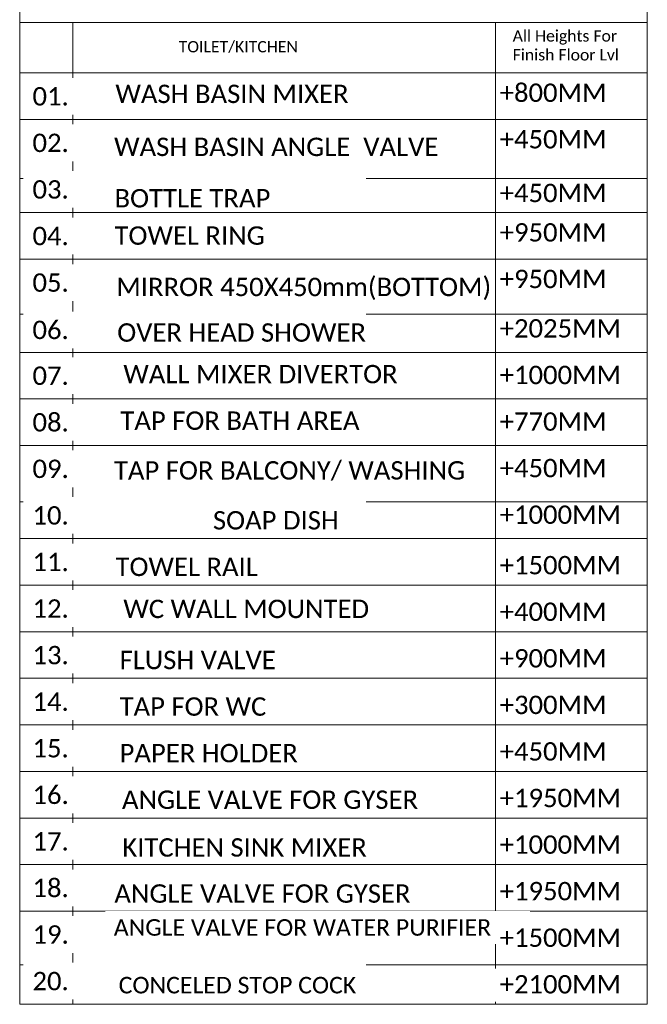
# Model space of a CAD drawing. Header units: inches. Extents: x 105152 to 158499, y 12149 to 30915.
# Tile 33 of 256: x 122672 to 122872, y 20683 to 20997. Entities that reach past the tile are written whole.
import ezdxf

# ---------------------------------------------------------------- set-up
doc = ezdxf.new("R2010")
doc.units = ezdxf.units.IN
doc.header["$MEASUREMENT"] = 0
doc.layers.add('PP-FOMAT BLOCK', color=7, linetype='Continuous', lineweight=25)
doc.styles.get("Standard").update_dxf_attribs({"font": 'arial.ttf', "height": 6})

msp = doc.modelspace()

# ---------------------------------------------------------------- linework, layer by layer
at = {"layer": 'PP-FOMAT BLOCK', "lineweight": 9}
for p, q in [((122671.61, 20995.81), (122871.71, 20995.81)), ((122671.61, 20979.7), (122871.71, 20979.7)), ((122671.61, 20946.06), (122871.71, 20946.06)), ((122671.61, 20935.13), (122871.71, 20935.13)), ((122671.61, 20920.27), (122871.71, 20920.27)), ((122671.61, 20902.76), (122871.71, 20902.76)), ((122671.61, 20875.7), (122871.71, 20875.7)), ((122671.61, 20860.84), (122871.71, 20860.84)), ((122671.61, 20842.83), (122871.71, 20842.83)), ((122671.61, 20831.13), (122871.71, 20831.13)), ((122671.61, 20816.27), (122871.71, 20816.27)), ((122671.61, 20801.42), (122871.71, 20801.42)), ((122671.61, 20786.56), (122871.71, 20786.56)), ((122671.61, 20771.7), (122871.71, 20771.7)), ((122671.61, 20756.85), (122871.71, 20756.85)), ((122671.61, 20741.99), (122871.71, 20741.99)), ((122671.61, 20727.13), (122871.71, 20727.13)), ((122671.61, 20712.27), (122871.71, 20712.27))]:
    msp.add_line(p, q, dxfattribs=at)
at = {"layer": 'PP-FOMAT BLOCK', "color": 7, "lineweight": 9}
for p, q in [((122688.53, 20995.81), (122688.53, 20682.56)), ((122823.28, 20995.81), (122823.28, 20682.56)), ((122671.61, 20695.19), (122871.71, 20695.19))]:
    msp.add_line(p, q, dxfattribs=at)
at = {"layer": 'PP-FOMAT BLOCK', "lineweight": 9}
msp.add_lwpolyline([(122671.61, 21011.93), (122871.71, 21011.93), (122871.71, 20682.56), (122671.61, 20682.56)], close=True, dxfattribs=at)
msp.add_lwpolyline([(122671.61, 20995.81), (122671.61, 20727.75)], dxfattribs=at)

# ---------------------------------------------------------------- texts
at = {"layer": 'PP-FOMAT BLOCK', "lineweight": 9, "attachment_point": 1}
for s, insert, char_height, width in [('{\\fCalibri Light|b0|i0|c0|p0;All Heights For Finish Floor Lvl}', (122828.78, 20993.33), 3.6202, 43.4794), ('{\\fCalibri Light|b0|i0|c0|p34;TOILET/KITCHEN}', (122722.3, 20989.88), 3.6202, 103.1316), ('{\\fCalibri Light|b0|i0|c0|p34; WASH BASIN MIXER }', (122700.06, 20975.96), 5.86, 103.3508), ('{\\fCalibri Light|b0|i0|c0|p34; +800MM}', (122822.6, 20976.33), 5.86, 103.3508), ('{\\fCalibri Light|b0|i0|c0|p34; +450MM}', (122822.6, 20961.48), 5.86, 103.3508), ('{\\fCalibri Light|b0|i0|c0|p34; +450MM}', (122822.6, 20944.34), 5.86, 103.3508), ('{\\fCalibri Light|b0|i0|c0|p34; +950MM}', (122822.6, 20931.76), 5.86, 103.3508), ('{\\fCalibri Light|b0|i0|c0|p34; +950MM}', (122822.6, 20916.91), 5.86, 103.3508), ('{\\fCalibri Light|b0|i0|c0|p34; OVER HEAD SHOWER  }', (122700.64, 20899.82), 5.86, 133.1846), ('{\\fCalibri Light|b0|i0|c0|p34; +2025MM}', (122822.6, 20901.14), 5.86, 103.3508), ('{\\fCalibri Light|b0|i0|c0|p34; +1000MM}', (122822.6, 20886.28), 5.86, 103.3508), ('{\\fCalibri Light|b0|i0|c0|p34; +770MM}', (122822.6, 20871.42), 5.86, 103.3508), ('{\\fCalibri Light|b0|i0|c0|p34; +450MM}', (122822.6, 20856.57), 5.86, 103.3508), ('{\\fCalibri Light|b0|i0|c0|p34;  SOAP DISH }', (122729.09, 20839.91), 5.86, 133.1846), ('{\\fCalibri Light|b0|i0|c0|p34; +1000MM}', (122822.6, 20841.71), 5.86, 103.3508), ('{\\fCalibri Light|b0|i0|c0|p34; +1500MM}', (122822.6, 20825.6), 5.86, 103.3508), ('{\\fCalibri Light|b0|i0|c0|p34; +400MM}', (122822.6, 20810.74), 5.86, 103.3508), ('{\\fCalibri Light|b0|i0|c0|p34; +900MM}', (122822.6, 20795.88), 5.86, 103.3508), ('{\\fCalibri Light|b0|i0|c0|p34; +300MM}', (122822.6, 20781.02), 5.86, 103.3508), ('{\\fCalibri Light|b0|i0|c0|p34; +450MM}', (122822.6, 20766.17), 5.86, 103.3508), ('{\\fCalibri Light|b0|i0|c0|p34; +1950MM}', (122822.6, 20751.31), 5.86, 103.3508), ('{\\fCalibri Light|b0|i0|c0|p34; +1000MM}', (122822.6, 20736.45), 5.86, 103.3508), ('{\\fCalibri Light|b0|i0|c0|p34; +1950MM}', (122822.6, 20721.6), 5.86, 103.3508), ('{\\fCalibri Light|b0|i0|c0|p34; +1500MM}', (122822.6, 20706.74), 5.86, 103.3508), ('{\\fCalibri Light|b0|i0|c0|p34; +2100MM}', (122822.6, 20691.88), 5.86, 103.3508)]:
    msp.add_mtext(s, dxfattribs=dict(at, insert=insert, char_height=char_height, width=width))

# ---------------------------------------------------------------- next in the draw order: texts
at = {"layer": 'PP-FOMAT BLOCK', "lineweight": 9, "char_height": 5.86, "width": 103.3508, "attachment_point": 1, "bg_fill": 2}
for s, insert in [('{\\fCalibri Light|b0|i0|c0|p34;01.}', (122675.69, 20975.18)), ('{\\fCalibri Light|b0|i0|c0|p34;02.}', (122675.69, 20960.33)), ('{\\fCalibri Light|b0|i0|c0|p34;03.}', (122675.69, 20945.47)), ('{\\fCalibri Light|b0|i0|c0|p34;04.}', (122675.69, 20930.61)), ('{\\fCalibri Light|b0|i0|c0|p34;05.}', (122675.69, 20915.76)), ('{\\fCalibri Light|b0|i0|c0|p34;06.}', (122675.69, 20900.66)), ('{\\fCalibri Light|b0|i0|c0|p34;07.}', (122675.69, 20886.04)), ('{\\fCalibri Light|b0|i0|c0|p34;08.}', (122675.69, 20871.18)), ('{\\fCalibri Light|b0|i0|c0|p34;09.}', (122675.69, 20856.33)), ('{\\fCalibri Light|b0|i0|c0|p34;10.}', (122675.69, 20841.47)), ('{\\fCalibri Light|b0|i0|c0|p34;11.}', (122675.69, 20826.61)), ('{\\fCalibri Light|b0|i0|c0|p34;12.}', (122675.69, 20811.76)), ('{\\fCalibri Light|b0|i0|c0|p34;13.}', (122675.69, 20796.9)), ('{\\fCalibri Light|b0|i0|c0|p34;14.}', (122675.69, 20782.04)), ('{\\fCalibri Light|b0|i0|c0|p34;15.}', (122675.69, 20767.19)), ('{\\fCalibri Light|b0|i0|c0|p34;16.}', (122675.69, 20752.33)), ('{\\fCalibri Light|b0|i0|c0|p34;17.}', (122675.69, 20737.47)), ('{\\fCalibri Light|b0|i0|c0|p34;18.}', (122675.69, 20722.61)), ('{\\fCalibri Light|b0|i0|c0|p34;19.}', (122675.69, 20707.76)), ('{\\fCalibri Light|b0|i0|c0|p34;20.}', (122675.69, 20692.9))]:
    msp.add_mtext(s, dxfattribs=dict(at, insert=insert))

# ---------------------------------------------------------------- next in the draw order: linework, layer by layer
at = {"layer": 'PP-FOMAT BLOCK', "lineweight": 9}
for p, q in [((122671.61, 20964.84), (122871.71, 20964.84)), ((122671.61, 20890.56), (122871.71, 20890.56))]:
    msp.add_line(p, q, dxfattribs=at)

# ---------------------------------------------------------------- next in the draw order: texts
at = {"layer": 'PP-FOMAT BLOCK', "lineweight": 9, "char_height": 5.86, "attachment_point": 1}
for s, insert, width in [('{\\fCalibri Light|b0|i0|c0|p34; WASH BASIN ANGLE  VALVE }', (122699.64, 20959.05), 112.6817), ('{\\fCalibri Light|b0|i0|c0|p34; BOTTLE TRAP}', (122699.77, 20942.66), 103.3508), ('{\\fCalibri Light|b0|i0|c0|p34; TOWEL RING }', (122699.77, 20930.75), 103.3508), ('{\\fCalibri Light|b0|i0|c0|p34;  MIRROR 450X450mm(BOTTOM) }', (122698.28, 20914.36), 138.5836), ('{\\fCalibri Light|b0|i0|c0|p34; WALL MIXER DIVERTOR }', (122702.58, 20886.55), 133.1846), ('{\\fCalibri Light|b0|i0|c0|p34; TAP FOR BATH AREA }', (122701.65, 20871.7), 133.1846), ('{\\fCalibri Light|b0|i0|c0|p34; TAP FOR BALCONY/ WASHING}', (122699.59, 20855.84), 137.1151), ('{\\fCalibri Light|b0|i0|c0|p34; TOWEL RAIL }', (122700.1, 20825.06), 133.1846), ('{\\fCalibri Light|b0|i0|c0|p34;  WC WALL MOUNTED  }', (122700.52, 20811.64), 159.5189), ('{\\fCalibri Light|b0|i0|c0|p34; FLUSH VALVE}  ', (122701.39, 20795.34), 133.1846), ('{\\fCalibri Light|b0|i0|c0|p34; TAP FOR WC}', (122701.39, 20780.49), 133.1846), ('{\\fCalibri Light|b0|i0|c0|p34; PAPER HOLDER} ', (122701.39, 20765.63), 133.1846), ('{\\fCalibri Light|b0|i0|c0|p34;  ANGLE VALVE FOR GYSER} ', (122700.08, 20750.77), 176.3859), ('{\\fCalibri Light|b0|i0|c0|p34;KITCHEN SINK MIXER} ', (122704.32, 20735.53), 133.1846), ('{\\fCalibri Light|b0|i0|c0|p34; ANGLE VALVE FOR GYSER }', (122699.73, 20720.83), 133.1846)]:
    msp.add_mtext(s, dxfattribs=dict(at, insert=insert, width=width))
at = {"layer": 'PP-FOMAT BLOCK', "lineweight": 9, "char_height": 5.274, "attachment_point": 1, "bg_fill": 2}
for s, insert, width in [('{\\fCalibri Light|b0|i0|c0|p34;ANGLE VALVE FOR WATER PURIFIER }', (122701.6, 20709.72), 130.1112), ('{\\fCalibri Light|b0|i0|c0|p34; CONCELED STOP COCK  }', (122701.31, 20691.31), 133.1846)]:
    msp.add_mtext(s, dxfattribs=dict(at, insert=insert, width=width))

doc.saveas('drawing.dxf')
